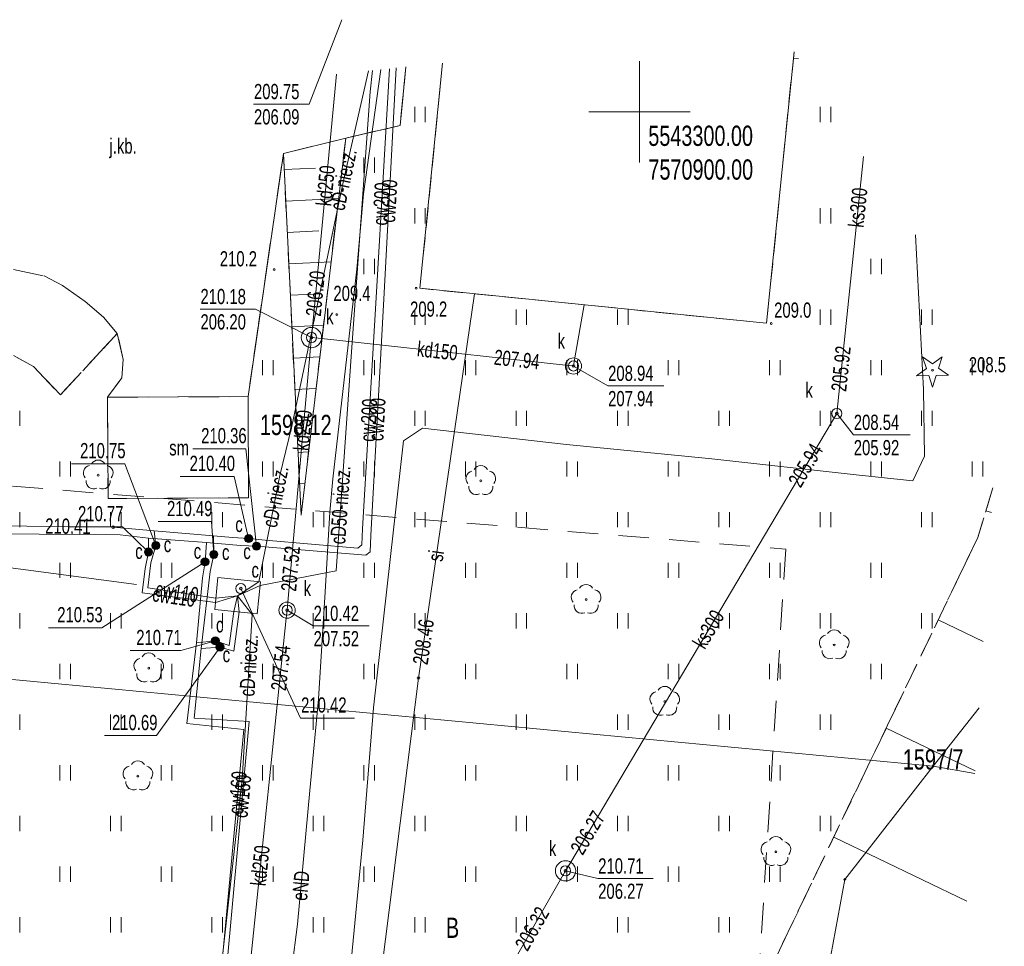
# Model space of a CAD drawing. Header units: millimetres. Extents: x 6874 to 479855, y -393105 to -20937.
# Tile 33 of 42: x 298880 to 347456, y -314323 to -268576. Entities that reach past the tile are written whole.
import ezdxf

# ---------------------------------------------------------------- set-up
doc = ezdxf.new("R2010")
doc.units = ezdxf.units.MM
doc.header["$MEASUREMENT"] = 0
for name, pattern in [('2_OTKJ', [2000, 1500, -500]), ('2_OTKU', [2000, 1500, -500]), ('2_OTRKG', [1750, 1250, -500]), ('2_OTZT', [1500, 1000, -500]), ('4', [2500, 1500, -1000])]:
    doc.linetypes.add(name, pattern=pattern)
doc.layers.add('Nowe_Rysunki i obrazki_Nr_pióra__1', color=7, linetype='Continuous', lineweight=13)
doc.styles.add('STYL_AUTOMATYCZNY_1', font='arial.ttf', dxfattribs={"width": 0.7})

msp = doc.modelspace()

# ---------------------------------------------------------------- linework, layer by layer
at = {"layer": 'Nowe_Rysunki i obrazki_Nr_pióra__1', "color": 7, "linetype": 'Continuous', "lineweight": 13}
for p, q in [((314768, -268576), (313158, -272746)), ((337082, -270167), (335731, -283561)), ((337050, -270478), (337301, -270497)), ((316696, -271039), (315838, -277177)), ((317122, -270995), (316498, -281729)), ((316856, -282058), (317455, -270960)), ((317648, -273806), (317935, -270910)), ((318625, -281836), (319745, -270720)), ((329458, -275626), (329458, -270626)), ((329458, -275626), (329458, -270626)), ((313321, -283773), (314515, -271267)), ((316086, -271103), (314867, -276444)), ((316178, -272132), (316287, -271082)), ((315263, -284737), (316178, -272132)), ((310417, -272746), (313158, -272746)), ((318366, -273633), (318366, -272883)), ((318891, -273633), (318891, -272883)), ((338366, -273633), (338366, -272883)), ((338891, -273633), (338891, -272883)), ((326958, -273126), (331958, -273126)), ((326958, -273126), (331958, -273126)), ((314962, -274423), (317648, -273806)), ((311890, -275179), (314962, -274423)), ((312761, -293037), (314962, -274423)), ((310147, -287187), (311890, -275179)), ((311890, -275179), (312761, -293037)), ((315866, -276133), (315866, -275383)), ((316391, -276133), (316391, -275383)), ((340513, -275338), (339191, -288017)), ((311929, -275979), (313480, -275903)), ((314867, -276444), (312313, -288641)), ((315838, -277177), (315518, -280901)), ((312005, -277530), (314610, -277403)), ((318366, -278633), (318366, -277883)), ((318891, -278633), (318891, -277883)), ((338366, -278633), (338366, -277883)), ((338891, -278633), (338891, -277883)), ((312080, -279081), (313631, -279005)), ((343462, -286839), (343074, -279197)), ((312156, -280631), (314240, -280530)), ((315866, -281133), (315866, -280383)), ((316391, -281133), (316391, -280383)), ((340866, -281133), (340866, -280383)), ((341391, -281133), (341391, -280383)), ((315518, -280901), (314322, -291238)), ((316498, -281729), (315800, -293708)), ((312232, -282182), (313782, -282106)), ((316211, -294041), (316856, -282058)), ((318554, -301077), (321311, -282107)), ((335731, -283561), (318625, -281836)), ((326270, -285278), (326733, -282654)), ((307777, -282866), (310518, -282866)), ((313268, -284266), (310518, -282866)), ((318366, -283633), (318366, -282883)), ((318891, -283633), (318891, -282883)), ((323366, -283633), (323366, -282883)), ((323891, -283633), (323891, -282883)), ((328366, -283633), (328366, -282883)), ((328891, -283633), (328891, -282883)), ((338366, -283633), (338366, -282883)), ((338891, -283633), (338891, -282883)), ((343366, -283633), (343366, -282883)), ((343891, -283633), (343891, -282883)), ((312307, -283733), (313870, -283657)), ((313273, -284270), (313321, -283773)), ((313229, -284768), (313273, -284270)), ((313273, -284270), (313770, -284324)), ((313770, -284324), (325802, -285629)), ((312108, -297331), (313229, -284768)), ((314487, -295791), (315263, -284737)), ((310866, -286133), (310866, -285383)), ((311391, -286133), (311391, -285383)), ((312383, -285284), (313685, -285220)), ((315866, -286133), (315866, -285383)), ((316391, -286133), (316391, -285383)), ((320866, -286133), (320866, -285383)), ((321391, -286133), (321391, -285383)), ((325866, -286133), (325866, -285383)), ((326200, -285672), (326270, -285278)), ((326391, -286133), (326391, -285383)), ((330866, -286133), (330866, -285383)), ((331391, -286133), (331391, -285383)), ((335866, -286133), (335866, -285383)), ((336391, -286133), (336391, -285383)), ((340866, -286133), (340866, -285383)), ((341391, -286133), (341391, -285383)), ((343609, -285793), (343416, -285225)), ((343416, -285225), (343906, -285571)), ((343906, -285571), (344387, -285213)), ((344387, -285213), (344209, -285786)), ((345866, -286133), (345866, -285383)), ((346391, -286133), (346391, -285383)), ((325802, -285629), (326200, -285672)), ((326198, -285676), (327888, -286656)), ((343127, -286152), (343609, -285793)), ((344209, -285786), (344698, -286132)), ((343727, -286144), (343127, -286152)), ((343920, -286713), (343727, -286144)), ((344098, -286140), (343920, -286713)), ((344698, -286132), (344098, -286140)), ((312458, -286834), (313501, -286783)), ((327888, -286656), (330657, -286656)), ((343524, -290123), (343462, -286839)), ((310147, -287187), (303214, -287220)), ((303214, -287220), (303238, -292214)), ((310171, -292180), (310147, -287187)), ((298891, -288633), (298891, -287883)), ((318366, -288633), (318366, -287883)), ((318891, -288633), (318891, -287883)), ((323366, -288633), (323366, -287883)), ((323891, -288633), (323891, -287883)), ((339191, -288017), (326064, -310167)), ((328366, -288633), (328366, -287883)), ((328891, -288633), (328891, -287883)), ((333366, -288633), (333366, -287883)), ((333891, -288633), (333891, -287883)), ((338366, -288633), (338366, -287883)), ((338891, -288633), (338891, -287883)), ((339188, -288016), (340008, -289076)), ((343366, -288633), (343366, -287883)), ((343891, -288633), (343891, -287883)), ((312534, -288385), (313316, -288347)), ((312313, -288641), (311716, -291073)), ((317816, -289373), (318752, -288738)), ((318752, -288738), (325859, -289555)), ((316340, -302549), (317816, -289373)), ((340008, -289076), (342804, -289076)), ((307429, -289755), (310035, -289755)), ((310562, -294569), (310035, -289755)), ((312610, -289936), (313131, -289910)), ((325859, -289555), (333022, -290249)), ((300866, -291133), (300866, -290383)), ((301391, -291133), (301391, -290383)), ((310866, -291133), (310866, -290383)), ((311391, -291133), (311391, -290383)), ((315866, -291133), (315866, -290383)), ((316391, -291133), (316391, -290383)), ((320866, -291133), (320866, -290383)), ((321391, -291133), (321391, -290383)), ((325866, -291133), (325866, -290383)), ((326391, -291133), (326391, -290383)), ((330866, -291133), (330866, -290383)), ((331391, -291133), (331391, -290383)), ((333022, -290249), (340152, -291041)), ((335866, -291133), (335866, -290383)), ((336391, -291133), (336391, -290383)), ((340866, -291133), (340866, -290383)), ((341391, -291133), (341391, -290383)), ((342940, -291341), (343524, -290123)), ((345866, -291133), (345866, -290383)), ((346391, -291133), (346391, -290383)), ((301428, -290496), (304061, -290496)), ((305597, -294532), (304061, -290496)), ((306804, -291123), (309464, -291123)), ((310176, -294194), (309464, -291123)), ((311716, -291073), (310681, -296324)), ((314322, -291238), (314187, -292897)), ((340152, -291041), (342940, -291341)), ((312685, -291486), (312946, -291474)), ((303238, -292214), (310171, -292180)), ((298891, -293633), (298891, -292883)), ((303366, -293633), (303366, -292883)), ((303891, -293633), (303891, -292883)), ((308366, -293633), (308366, -292883)), ((308891, -293633), (308891, -292883)), ((313366, -293633), (313366, -292883)), ((313891, -293633), (313891, -292883)), ((314187, -292897), (313943, -296820)), ((318366, -293633), (318366, -292883)), ((318891, -293633), (318891, -292883)), ((323366, -293633), (323366, -292883)), ((323891, -293633), (323891, -292883)), ((328366, -293633), (328366, -292883)), ((328891, -293633), (328891, -292883)), ((333366, -293633), (333366, -292883)), ((333891, -293633), (333891, -292883)), ((338366, -293633), (338366, -292883)), ((338891, -293633), (338891, -292883)), ((343366, -293633), (343366, -292883)), ((343891, -293633), (343891, -292883)), ((346552, -292819), (346818, -292900)), ((305717, -293356), (308350, -293356)), ((308457, -294975), (308350, -293356)), ((312761, -293037), (312761, -293037)), ((292387, -293495), (303488, -293627)), ((301325, -293607), (303958, -293607)), ((303488, -293627), (305517, -293804)), ((305230, -294857), (303958, -293607)), ((305517, -293804), (305597, -294532)), ((305517, -293804), (308449, -294055)), ((315800, -293708), (315754, -294506)), ((303844, -294003), (292607, -293916)), ((305242, -294176), (303844, -294003)), ((305242, -294176), (305230, -294857)), ((308092, -294379), (305242, -294176)), ((308457, -294975), (308449, -294055)), ((309373, -294137), (308449, -294055)), ((310176, -294194), (309373, -294137)), ((310988, -294265), (310176, -294194)), ((315570, -294664), (310988, -294265)), ((316167, -294840), (316211, -294041)), ((304645, -296456), (292168, -294817)), ((305597, -294532), (305342, -295393)), ((308022, -295343), (308092, -294379)), ((308092, -294379), (309780, -294531)), ((309780, -294531), (310562, -294569)), ((310562, -294569), (311369, -294635)), ((311369, -294635), (315964, -295008)), ((315754, -294506), (315570, -294664)), ((315964, -295008), (316167, -294840)), ((305230, -294857), (305063, -295664)), ((308271, -295813), (308457, -294975)), ((300866, -296133), (300866, -295383)), ((301391, -296133), (301391, -295383)), ((308022, -295343), (302935, -298593)), ((305063, -295664), (304922, -296871)), ((305342, -295393), (305202, -296629)), ((305866, -296133), (305866, -295383)), ((306391, -296133), (306391, -295383)), ((307836, -299614), (308271, -295813)), ((307904, -296128), (308022, -295343)), ((310737, -296508), (314487, -295791)), ((310866, -296133), (310866, -295383)), ((311391, -296133), (311391, -295383)), ((315866, -296133), (315866, -295383)), ((316391, -296133), (316391, -295383)), ((320866, -296133), (320866, -295383)), ((321391, -296133), (321391, -295383)), ((325866, -296133), (325866, -295383)), ((326391, -296133), (326391, -295383)), ((330866, -296133), (330866, -295383)), ((331391, -296133), (331391, -295383)), ((335866, -296133), (335866, -295383)), ((336391, -296133), (336391, -295383)), ((340866, -296133), (340866, -295383)), ((341391, -296133), (341391, -295383)), ((307595, -299334), (307904, -296128)), ((308501, -297691), (308660, -296120)), ((308660, -296120), (310755, -296332)), ((305202, -296629), (308558, -297138)), ((310681, -296324), (309628, -297012)), ((309628, -297012), (310737, -296508)), ((309787, -296662), (312741, -303053)), ((310755, -296332), (310596, -297904)), ((304922, -296871), (308536, -297348)), ((308536, -297348), (309628, -297012)), ((308558, -297138), (309628, -297012)), ((309444, -297787), (309628, -297012)), ((309706, -297813), (309628, -297012)), ((309628, -297012), (310353, -297939)), ((313943, -296820), (313621, -302129)), ((310596, -297904), (308501, -297691)), ((312031, -298127), (312072, -297729)), ((312068, -297726), (313358, -298506)), ((312072, -297729), (312108, -297331)), ((298891, -298633), (298891, -297883)), ((303366, -298633), (303366, -297883)), ((303891, -298633), (303891, -297883)), ((308366, -298633), (308366, -297883)), ((308891, -298633), (308891, -297883)), ((309211, -299468), (309444, -297787)), ((309443, -299758), (309706, -297813)), ((309650, -321052), (312031, -298127)), ((310353, -297939), (309853, -306095)), ((313366, -298633), (313366, -297883)), ((313891, -298633), (313891, -297883)), ((318366, -298633), (318366, -297883)), ((318891, -298633), (318891, -297883)), ((323366, -298633), (323366, -297883)), ((323891, -298633), (323891, -297883)), ((328366, -298633), (328366, -297883)), ((328891, -298633), (328891, -297883)), ((333366, -298633), (333366, -297883)), ((333891, -298633), (333891, -297883)), ((338366, -298633), (338366, -297883)), ((338891, -298633), (338891, -297883)), ((343366, -298633), (343366, -297883)), ((343891, -298633), (343891, -297883)), ((344195, -298206), (346415, -299273)), ((300302, -298593), (302935, -298593)), ((313358, -298506), (316127, -298506)), ((343948, -305436), (279768, -299386)), ((308764, -299546), (305636, -303919)), ((308532, -299245), (306832, -299721)), ((307128, -303326), (307595, -299334)), ((307487, -303061), (307836, -299614)), ((307595, -299334), (308532, -299245)), ((307836, -299614), (308764, -299546)), ((308532, -299245), (309211, -299468)), ((308764, -299546), (309443, -299758)), ((304335, -299721), (306832, -299721)), ((300866, -301133), (300866, -300383)), ((301391, -301133), (301391, -300383)), ((305866, -301133), (305866, -300383)), ((306391, -301133), (306391, -300383)), ((310866, -301133), (310866, -300383)), ((311391, -301133), (311391, -300383)), ((315866, -301133), (315866, -300383)), ((316391, -301133), (316391, -300383)), ((320866, -301133), (320866, -300383)), ((321391, -301133), (321391, -300383)), ((325866, -301133), (325866, -300383)), ((326391, -301133), (326391, -300383)), ((330866, -301133), (330866, -300383)), ((331391, -301133), (331391, -300383)), ((335866, -301133), (335866, -300383)), ((336391, -301133), (336391, -300383)), ((340866, -301133), (340866, -300383)), ((341391, -301133), (341391, -300383)), ((312552, -348799), (318554, -301077)), ((313621, -302129), (313199, -306634)), ((315808, -309082), (316340, -302549)), ((343948, -305436), (346208, -302549)), ((298891, -303633), (298891, -302883)), ((303366, -303633), (303366, -302883)), ((303891, -303633), (303891, -302883)), ((310196, -303230), (307487, -303061)), ((308366, -303633), (308366, -302883)), ((308891, -303633), (308891, -302883)), ((312741, -303053), (315401, -303053)), ((313366, -303633), (313366, -302883)), ((313891, -303633), (313891, -302883)), ((318366, -303633), (318366, -302883)), ((318891, -303633), (318891, -302883)), ((323366, -303633), (323366, -302883)), ((323891, -303633), (323891, -302883)), ((328366, -303633), (328366, -302883)), ((328891, -303633), (328891, -302883)), ((333366, -303633), (333366, -302883)), ((333891, -303633), (333891, -302883)), ((338366, -303633), (338366, -302883)), ((338891, -303633), (338891, -302883)), ((309932, -303621), (307128, -303326)), ((309094, -315284), (310196, -303230)), ((341626, -303551), (346011, -305658)), ((303057, -303919), (305636, -303919)), ((308823, -315573), (309932, -303621)), ((300866, -306133), (300866, -305383)), ((301391, -306133), (301391, -305383)), ((305866, -306133), (305866, -305383)), ((306391, -306133), (306391, -305383)), ((310866, -306133), (310866, -305383)), ((311391, -306133), (311391, -305383)), ((315866, -306133), (315866, -305383)), ((316391, -306133), (316391, -305383)), ((320866, -306133), (320866, -305383)), ((321391, -306133), (321391, -305383)), ((325866, -306133), (325866, -305383)), ((326391, -306133), (326391, -305383)), ((330866, -306133), (330866, -305383)), ((331391, -306133), (331391, -305383)), ((335866, -306133), (335866, -305383)), ((336391, -306133), (336391, -305383)), ((339588, -311016), (343948, -305436)), ((346002, -305794), (343948, -305436)), ((309853, -306095), (308042, -322493)), ((313199, -306634), (312591, -313237)), ((298891, -308633), (298891, -307883)), ((303366, -308633), (303366, -307883)), ((303891, -308633), (303891, -307883)), ((308366, -308633), (308366, -307883)), ((308891, -308633), (308891, -307883)), ((313366, -308633), (313366, -307883)), ((313891, -308633), (313891, -307883)), ((318366, -308633), (318366, -307883)), ((318891, -308633), (318891, -307883)), ((323366, -308633), (323366, -307883)), ((323891, -308633), (323891, -307883)), ((328366, -308633), (328366, -307883)), ((328891, -308633), (328891, -307883)), ((333366, -308633), (333366, -307883)), ((333891, -308633), (333891, -307883)), ((338366, -308633), (338366, -307883)), ((338891, -308633), (338891, -307883)), ((339040, -308932), (345604, -312086)), ((314459, -322958), (315808, -309082)), ((300866, -311133), (300866, -310383)), ((301391, -311133), (301391, -310383)), ((305866, -311133), (305866, -310383)), ((306391, -311133), (306391, -310383)), ((310866, -311133), (310866, -310383)), ((311391, -311133), (311391, -310383)), ((315866, -311133), (315866, -310383)), ((316391, -311133), (316391, -310383)), ((320866, -311133), (320866, -310383)), ((321391, -311133), (321391, -310383)), ((326064, -310167), (325809, -310597)), ((325866, -311133), (325866, -310383)), ((326391, -311133), (326391, -310383)), ((330866, -311133), (330866, -310383)), ((331391, -311133), (331391, -310383)), ((335866, -311133), (335866, -310383)), ((336391, -311133), (336391, -310383)), ((325809, -310597), (325561, -311031)), ((325808, -310596), (327398, -310976)), ((325561, -311031), (311190, -336172)), ((327398, -310976), (330139, -310976)), ((337248, -323806), (339588, -311016)), ((298891, -313633), (298891, -312883)), ((303366, -313633), (303366, -312883)), ((303891, -313633), (303891, -312883)), ((308366, -313633), (308366, -312883)), ((308891, -313633), (308891, -312883)), ((312591, -313237), (310795, -327040)), ((313366, -313633), (313366, -312883)), ((313891, -313633), (313891, -312883)), ((318366, -313633), (318366, -312883)), ((318891, -313633), (318891, -312883)), ((323366, -313633), (323366, -312883)), ((323891, -313633), (323891, -312883)), ((328366, -313633), (328366, -312883)), ((328891, -313633), (328891, -312883)), ((333366, -313633), (333366, -312883)), ((333891, -313633), (333891, -312883))]:
    msp.add_line(p, q, dxfattribs=at)
at = {"layer": 'Nowe_Rysunki i obrazki_Nr_pióra__1', "color": 7, "linetype": '2_OTZT', "lineweight": 13}
for p, q in [((337082, -270167), (335731, -283561)), ((317935, -270910), (317648, -273806)), ((318625, -281836), (319745, -270720)), ((317648, -273806), (314962, -274423)), ((314962, -274423), (312761, -293037)), ((311890, -275179), (310147, -287187)), ((312761, -293037), (311890, -275179)), ((335731, -283561), (318625, -281836)), ((303696, -284073), (300888, -287102)), ((303986, -285347), (303696, -284073)), ((299568, -285706), (298576, -285156)), ((303926, -286263), (303986, -285347)), ((300888, -287102), (299568, -285706)), ((303214, -287220), (303926, -286263)), ((303238, -292214), (303214, -287220)), ((310147, -287187), (310171, -292180)), ((346152, -294133), (346894, -291696)), ((310171, -292180), (303238, -292214)), ((324516, -339153), (346152, -294133))]:
    msp.add_line(p, q, dxfattribs=at)
at = {"layer": 'Nowe_Rysunki i obrazki_Nr_pióra__1', "color": 7, "linetype": '2_OTKJ', "lineweight": 13}
for p, q in [((317648, -273806), (317935, -270910)), ((314962, -274423), (317648, -273806)), ((311890, -275179), (314962, -274423)), ((310147, -287187), (311890, -275179)), ((298568, -280916), (300080, -281227)), ((300080, -281227), (300996, -281695)), ((300996, -281695), (302110, -282493)), ((302110, -282493), (303013, -283261)), ((303013, -283261), (303696, -284073)), ((303696, -284073), (303986, -285347)), ((303986, -285347), (303926, -286263)), ((303926, -286263), (303214, -287220)), ((303214, -287220), (310147, -287187))]:
    msp.add_line(p, q, dxfattribs=at)
at = {"layer": 'Nowe_Rysunki i obrazki_Nr_pióra__1', "color": 7, "linetype": '2_OTKU', "lineweight": 13}
for p, q in [((298568, -280916), (300080, -281227)), ((300080, -281227), (300996, -281695)), ((300996, -281695), (302110, -282493)), ((302110, -282493), (303013, -283261)), ((303013, -283261), (303696, -284073)), ((300888, -287102), (303696, -284073)), ((298576, -285156), (299568, -285706)), ((299568, -285706), (300888, -287102))]:
    msp.add_line(p, q, dxfattribs=at)
at = {"layer": 'Nowe_Rysunki i obrazki_Nr_pióra__1', "color": 7, "linetype": '4', "lineweight": 13}
for p, q in [((261145, -288561), (336673, -294713)), ((336673, -294713), (331118, -382519))]:
    msp.add_line(p, q, dxfattribs=at)
at = {"layer": 'Nowe_Rysunki i obrazki_Nr_pióra__1', "color": 7, "linetype": '2_OTRKG', "lineweight": 13}
for p, q in [((346894, -291696), (346152, -294133)), ((346152, -294133), (324516, -339153))]:
    msp.add_line(p, q, dxfattribs=at)
at = {"layer": 'Nowe_Rysunki i obrazki_Nr_pióra__1', "color": 7, "linetype": 'Continuous', "lineweight": 13}
for centre, radius in [((311438, -280916), 45), ((318438, -281836), 45), ((314518, -283136), 45), ((335958, -283576), 45), ((313273, -284270), 500), ((313273, -284270), 250), ((313273, -284270), 62.5), ((326200, -285672), 400), ((326200, -285672), 250), ((326200, -285672), 62.5), ((343910, -285887), 45), ((339191, -288017), 250), ((339191, -288017), 62.5), ((302753, -291065), 45), ((321629, -291343), 45), ((303488, -293627), 62.5), ((305597, -294532), 200), ((305597, -294532), 175), ((310176, -294194), 200), ((310176, -294194), 175), ((310176, -294194), 150), ((310176, -294194), 125), ((310176, -294194), 100), ((310176, -294194), 75), ((310176, -294194), 62.5), ((310176, -294194), 50), ((310176, -294194), 25), ((310176, -294194), 7.15), ((310562, -294569), 200), ((305230, -294857), 200), ((305230, -294857), 175), ((305230, -294857), 150), ((305230, -294857), 125), ((305230, -294857), 100), ((305230, -294857), 75), ((305230, -294857), 62.5), ((305230, -294857), 50), ((305230, -294857), 25), ((305230, -294857), 7.15), ((305597, -294532), 150), ((305597, -294532), 125), ((305597, -294532), 100), ((305597, -294532), 75), ((305597, -294532), 62.5), ((305597, -294532), 50), ((305597, -294532), 25), ((305597, -294532), 7.15), ((308457, -294975), 200), ((308457, -294975), 175), ((308457, -294975), 150), ((308457, -294975), 125), ((310562, -294569), 175), ((310562, -294569), 150), ((310562, -294569), 125), ((310562, -294569), 100), ((310562, -294569), 75), ((310562, -294569), 62.5), ((310562, -294569), 50), ((310562, -294569), 25), ((310562, -294569), 7.15), ((308022, -295343), 200), ((308022, -295343), 175), ((308022, -295343), 150), ((308022, -295343), 125), ((308022, -295343), 100), ((308022, -295343), 75), ((308022, -295343), 62.5), ((308022, -295343), 50), ((308022, -295343), 25), ((308022, -295343), 7.15), ((308457, -294975), 100), ((308457, -294975), 75), ((308457, -294975), 62.5), ((308457, -294975), 50), ((308457, -294975), 25), ((308457, -294975), 7.15), ((309787, -296662), 250), ((309787, -296662), 62.5), ((326823, -297206), 45), ((312072, -297729), 400), ((312072, -297729), 250), ((312072, -297729), 62.5), ((308532, -299245), 200), ((308532, -299245), 175), ((308532, -299245), 150), ((308532, -299245), 125), ((308532, -299245), 100), ((308532, -299245), 75), ((308532, -299245), 62.5), ((308532, -299245), 50), ((308532, -299245), 25), ((308532, -299245), 7.15), ((308764, -299546), 200), ((308764, -299546), 175), ((308764, -299546), 150), ((308764, -299546), 125), ((308764, -299546), 100), ((308764, -299546), 75), ((308764, -299546), 62.5), ((308764, -299546), 50), ((308764, -299546), 25), ((308764, -299546), 7.15), ((339064, -299447), 45), ((305244, -300591), 45), ((318554, -301077), 62.5), ((330701, -302241), 45), ((343948, -305436), 45), ((304712, -305917), 45), ((336189, -309652), 45), ((325809, -310597), 500), ((325809, -310597), 250), ((325809, -310597), 62.5), ((339588, -311016), 45)]:
    msp.add_circle(centre, radius, dxfattribs=at)
for centre, start, end in [((302753, -290690), 30.1401, 149.8599), ((302396, -290949), 102.1445, 221.86), ((303110, -290949), 318.14, 77.8555), ((321272, -291227), 102.1445, 221.86), ((321629, -290968), 30.1401, 149.8599), ((321986, -291227), 318.14, 77.8555), ((302533, -291369), 174.1482, 293.8542), ((302973, -291369), 246.1458, 5.8518), ((321409, -291647), 174.1482, 293.8542), ((321849, -291647), 246.1458, 5.8518), ((326466, -297090), 102.1445, 221.86), ((326823, -296831), 30.1401, 149.8599), ((327180, -297090), 318.14, 77.8555), ((326603, -297510), 174.1482, 293.8542), ((327043, -297510), 246.1458, 5.8518), ((339064, -299072), 30.1401, 149.8599), ((338707, -299331), 102.1445, 221.86), ((339421, -299331), 318.14, 77.8555), ((338844, -299751), 174.1482, 293.8542), ((339284, -299751), 246.1458, 5.8518), ((304887, -300475), 102.1445, 221.86), ((305244, -300216), 30.1401, 149.8599), ((305601, -300475), 318.14, 77.8555), ((305024, -300895), 174.1482, 293.8542), ((305464, -300895), 246.1458, 5.8518), ((330701, -301866), 30.1401, 149.8599), ((330344, -302125), 102.1445, 221.86), ((331058, -302125), 318.14, 77.8555), ((330481, -302545), 174.1482, 293.8542), ((330921, -302545), 246.1458, 5.8518), ((304355, -305801), 102.1445, 221.86), ((304712, -305542), 30.1401, 149.8599), ((305069, -305801), 318.14, 77.8555), ((304492, -306221), 174.1482, 293.8542), ((304932, -306221), 246.1458, 5.8518), ((336189, -309277), 30.1401, 149.8599), ((335832, -309536), 102.1445, 221.86), ((336546, -309536), 318.14, 77.8555), ((335969, -309956), 174.1482, 293.8542), ((336409, -309956), 246.1458, 5.8518)]:
    msp.add_arc(centre, 375, start, end, dxfattribs=at)

# ---------------------------------------------------------------- texts
at = {"layer": 'Nowe_Rysunki i obrazki_Nr_pióra__1', "color": 7, "linetype": 'Continuous', "lineweight": 13, "attachment_point": 7, "style": 'STYL_AUTOMATYCZNY_1'}
for s, insert, char_height in [('\\A1;{\\pql;\\fArial|b0|i0|c238|p0;\\W0.700000;209.75}', (310438, -272509), 750), ('\\A1;{\\pql;\\fArial|b0|i0|c238|p0;\\W0.700000;206.09}', (310438, -273759), 750), ('\\A1;{\\pql;\\fArial|b0|i0|c238|p0;\\W0.700000;5543300.00}', (329892, -274822), 1000), ('\\A1;{\\pql;\\fArial|b0|i0|c238|p0;\\W0.700000;j.kb.}', (303308, -275416), 750), ('\\A1;{\\pql;\\fArial|b0|i0|c238|p0;\\W0.700000;7570900.00}', (329898, -276488), 1000), ('\\A1;{\\pql;\\fArial|b0|i0|c238|p0;\\W0.700000;210.18}', (307798, -282629), 750), ('\\A1;{\\pql;\\fArial|b0|i0|c238|p0;\\W0.700000;206.20}', (307798, -283879), 750), ('\\A1;{\\pql;\\fArial|b0|i0|c238|p0;\\W0.700000;k}', (313999, -283612), 750), ('\\A1;{\\pql;\\fArial|b0|i0|c238|p0;\\W0.700000;k}', (325415, -284819), 750), ('\\A1;{\\pql;\\fArial|b0|i0|c238|p0;\\W0.700000;208.94}', (327910, -286419), 750), ('\\A1;{\\pql;\\fArial|b0|i0|c238|p0;\\W0.700000;k}', (337647, -287240), 750), ('\\A1;{\\pql;\\fArial|b0|i0|c238|p0;\\W0.700000;207.94}', (327910, -287669), 750), ('\\A1;{\\pql;\\fArial|b0|i0|c238|p0;\\W0.700000;1598/12}', (310733, -289098), 1000), ('\\A1;{\\pql;\\fArial|b0|i0|c238|p0;\\W0.700000;208.54}', (340030, -288839), 750), ('\\A1;{\\pql;\\fArial|b0|i0|c238|p0;\\W0.700000;210.36}', (307833, -289497), 750), ('\\A1;{\\pql;\\fArial|b0|i0|c238|p0;\\W0.700000;210.75}', (301859, -290237), 750), ('\\A1;{\\pql;\\fArial|b0|i0|c238|p0;\\W0.700000;205.92}', (340030, -290089), 750), ('\\A1;{\\pql;\\fArial|b0|i0|c238|p0;\\W0.700000;sm}', (306257, -290100), 750), ('\\A1;{\\pql;\\fArial|b0|i0|c238|p0;\\W0.700000;210.40}', (307262, -290864), 750), ('\\A1;{\\pql;\\fArial|b0|i0|c238|p0;\\W0.700000;210.49}', (306148, -293097), 750), ('\\A1;{\\pql;\\fArial|b0|i0|c238|p0;\\W0.700000;210.77}', (301756, -293348), 750), ('\\A1;{\\pql;\\fArial|b0|i0|c238|p0;\\W0.700000;c}', (309517, -293879), 750), ('\\A1;{\\pql;\\fArial|b0|i0|c238|p0;\\W0.700000;c}', (305989, -294872), 750), ('\\A1;{\\pql;\\fArial|b0|i0|c238|p0;\\W0.700000;c}', (304579, -295208), 750), ('\\A1;{\\pql;\\fArial|b0|i0|c238|p0;\\W0.700000;c}', (307466, -295197), 750), ('\\A1;{\\pql;\\fArial|b0|i0|c238|p0;\\W0.700000;c}', (308862, -295257), 750), ('\\A1;{\\pql;\\fArial|b0|i0|c238|p0;\\W0.700000;c}', (309913, -295214), 750), ('\\A1;{\\pql;\\fArial|b0|i0|c238|p0;\\W0.700000;c}', (310316, -296131), 750), ('\\A1;{\\pql;\\fArial|b0|i0|c238|p0;\\W0.700000;k}', (312888, -297033), 750), ('\\A1;{\\pql;\\fArial|b0|i0|c238|p0;\\W0.700000;210.53}', (300733, -298335), 750), ('\\A1;{\\pql;\\fArial|b0|i0|c238|p0;\\W0.700000;210.42}', (313380, -298269), 750), ('\\A1;{\\pql;\\fArial|b0|i0|c238|p0;\\W0.700000;210.71}', (304630, -299462), 750), ('\\A1;{\\pql;\\fArial|b0|i0|c238|p0;\\W0.700000;c}', (308565, -298837), 750), ('\\A1;{\\pql;\\fArial|b0|i0|c238|p0;\\W0.700000;207.52}', (313380, -299519), 750), ('\\A1;{\\pql;\\fArial|b0|i0|c238|p0;\\W0.700000;c}', (308893, -300307), 750), ('\\A1;{\\pql;\\fArial|b0|i0|c238|p0;\\W0.700000;210.42}', (312763, -302794), 750), ('\\A1;{\\pql;\\fArial|b0|i0|c238|p0;\\W0.700000;210.69}', (303434, -303660), 750), ('\\A1;{\\pql;\\fArial|b0|i0|c238|p0;\\W0.700000;1597/7}', (342450, -305610), 1000), ('\\A1;{\\pql;\\fArial|b0|i0|c238|p0;\\W0.700000;k}', (324988, -309859), 750), ('\\A1;{\\pql;\\fArial|b0|i0|c238|p0;\\W0.700000;210.71}', (327420, -310739), 750), ('\\A1;{\\pql;\\fArial|b0|i0|c238|p0;\\W0.700000;206.27}', (327420, -311989), 750), ('\\A1;{\\pql;\\fArial|b0|i0|c238|p0;\\W0.700000;B}', (319909, -313906), 1000)]:
    msp.add_mtext(s, dxfattribs=dict(at, insert=insert, char_height=char_height))
at = {"layer": 'Nowe_Rysunki i obrazki_Nr_pióra__1', "color": 7, "linetype": 'Continuous', "lineweight": 13, "char_height": 750, "attachment_point": 7, "style": 'STYL_AUTOMATYCZNY_1'}
for s, insert, rotation in [('\\A1;{\\pql;\\fArial|b0|i0|c238|p0;\\W0.700000;cD-niecz.}', (314905, -278045), 78.1734), ('\\A1;{\\pql;\\fArial|b0|i0|c238|p0;\\W0.700000;kd250}', (314258, -277804), 84.5426), ('\\A1;{\\pql;\\fArial|b0|i0|c238|p0;\\W0.700000;cw200}', (317038, -278753), 86.6748), ('\\A1;{\\pql;\\fArial|b0|i0|c238|p0;\\W0.700000;cw200}', (317409, -278608), 86.9089), ('\\A1;{\\pql;\\fArial|b0|i0|c238|p0;\\W0.700000;ks300}', (340514, -278863), 84.049), ('\\A1;{\\pql;\\fArial|b0|i0|c238|p0;\\W0.700000;210.2}', (308752, -280765), 360), ('\\A1;{\\pql;\\fArial|b0|i0|c238|p0;\\W0.700000;206.20}', (313745, -283250), 84.54), ('\\A1;{\\pql;\\fArial|b0|i0|c238|p0;\\W0.700000;209.4}', (314356, -282472), 360), ('\\A1;{\\pql;\\fArial|b0|i0|c238|p0;\\W0.700000;209.2}', (318138, -283249), 360), ('\\A1;{\\pql;\\fArial|b0|i0|c238|p0;\\W0.700000;209.0}', (336101, -283299), 360), ('\\A1;{\\pql;\\fArial|b0|i0|c238|p0;\\W0.700000;kd150}', (318455, -285201), 353.8087), ('\\A1;{\\pql;\\fArial|b0|i0|c238|p0;\\W0.700000;207.94}', (322250, -285613), 353.81), ('\\A1;{\\pql;\\fArial|b0|i0|c238|p0;\\W0.700000;205.92}', (339664, -286963), 84.05), ('\\A1;{\\pql;\\fArial|b0|i0|c238|p0;\\W0.700000;208.5}', (345705, -285996), 360), ('\\A1;{\\pql;\\fArial|b0|i0|c238|p0;\\W0.700000;cw200}', (316416, -289432), 86.6652), ('\\A1;{\\pql;\\fArial|b0|i0|c238|p0;\\W0.700000;cw200}', (316828, -289389), 86.919), ('\\A1;{\\pql;\\fArial|b0|i0|c238|p0;\\W0.700000;kd250}', (313140, -289879), 84.9032), ('\\A1;{\\pql;\\fArial|b0|i0|c238|p0;\\W0.700000;205.94}', (337414, -291734), 59.35), ('\\A1;{\\pql;\\fArial|b0|i0|c238|p0;\\W0.700000;cD-niecz.}', (311572, -293693), 78.8501), ('\\A1;{\\pql;\\fArial|b0|i0|c238|p0;\\W0.700000;cD50-niecz.}', (314945, -294492), 85.987), ('\\A1;{\\pql;\\fArial|b0|i0|c238|p0;\\W0.700000;210.41}', (300133, -293954), 359.318), ('\\A1;{\\pql;\\fArial|b0|i0|c238|p0;\\W0.700000;207.52}', (312525, -296827), 84.9), ('\\A1;{\\pql;\\fArial|b0|i0|c238|p0;\\W0.700000;si}', (319754, -295360), 81.7331), ('\\A1;{\\pql;\\fArial|b0|i0|c238|p0;\\W0.700000;cw110}', (305389, -297293), 351.9571), ('\\A1;{\\pql;\\fArial|b0|i0|c238|p0;\\W0.700000;cw110}', (305539, -297051), 351.3757), ('\\A1;{\\pql;\\fArial|b0|i0|c238|p0;\\W0.700000;ks300}', (332690, -299707), 59.3481), ('\\A1;{\\pql;\\fArial|b0|i0|c238|p0;\\W0.700000;208.46}', (319014, -300459), 81.733), ('\\A1;{\\pql;\\fArial|b0|i0|c238|p0;\\W0.700000;cD-niecz.}', (310470, -302006), 86.493), ('\\A1;{\\pql;\\fArial|b0|i0|c238|p0;\\W0.700000;207.54}', (312024, -301733), 84.07), ('\\A1;{\\pql;\\fArial|b0|i0|c238|p0;\\W0.700000;cw160}', (309909, -307830), 84.6988), ('\\A1;{\\pql;\\fArial|b0|i0|c238|p0;\\W0.700000;cw160}', (310127, -308006), 84.7764), ('\\A1;{\\pql;\\fArial|b0|i0|c238|p0;\\W0.700000;206.27}', (326664, -309874), 59.35), ('\\A1;{\\pql;\\fArial|b0|i0|c238|p0;\\W0.700000;kd250}', (311024, -311370), 84.0703), ('\\A1;{\\pql;\\fArial|b0|i0|c238|p0;\\W0.700000;eND}', (313063, -312097), 84.744), ('\\A1;{\\pql;\\fArial|b0|i0|c238|p0;\\W0.700000;206.32}', (323937, -314619), 60.25)]:
    msp.add_mtext(s, dxfattribs=dict(at, insert=insert, rotation=rotation))

doc.saveas('drawing.dxf')
